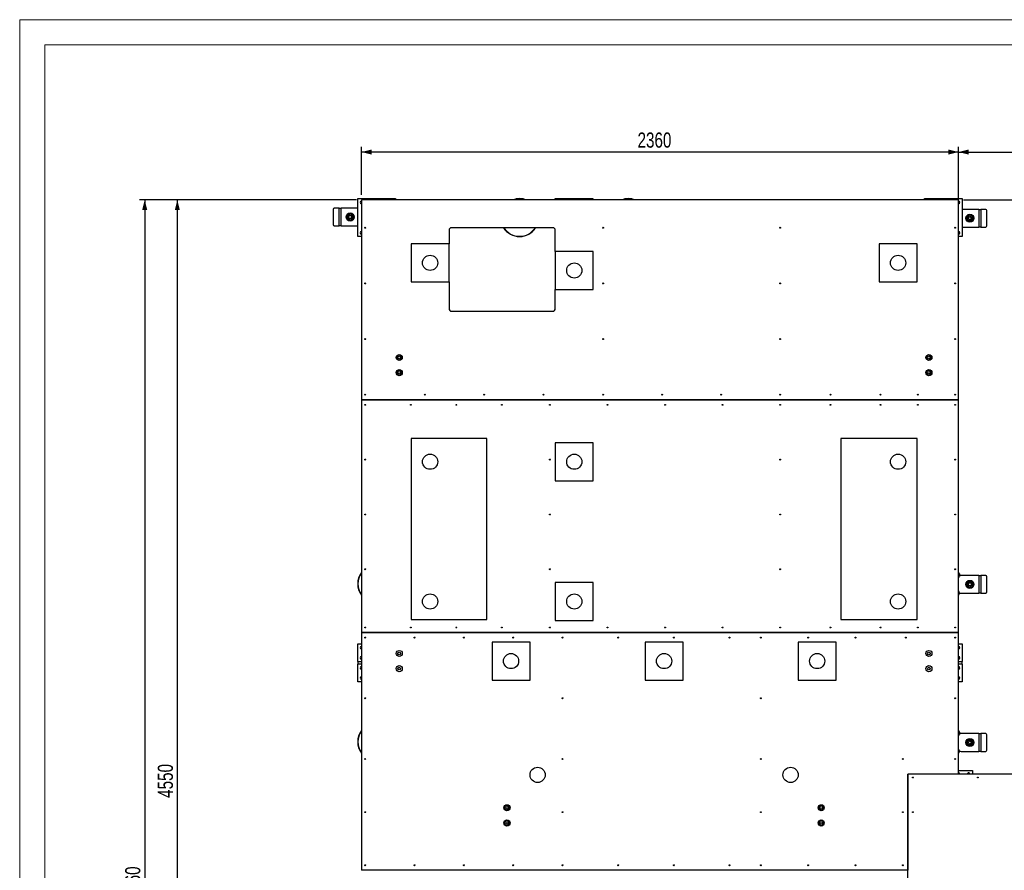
# Model space of a CAD drawing. Header units: millimetres. Extents: x 0 to 841, y 0 to 594.
# Tile 63 of 177: x 0 to 195, y 426 to 594. Entities that reach past the tile are written whole.
import ezdxf

# ---------------------------------------------------------------- set-up
doc = ezdxf.new("R2010")
doc.units = ezdxf.units.MM
doc.layers.add('COTES', color=1, linetype='Continuous')
doc.layers.add('TRAIT-FORT', color=4, linetype='Continuous', lineweight=25)
doc.styles.add('SLDTEXTSTYLE1', font='TXT', dxfattribs={"width": 0.75})
doc.dimstyles.new('SLDDIMSTYLE0', dxfattribs={"dimtxt": 3, "dimasz": 2, "dimexe": 0, "dimexo": 0.0625, "dimgap": 0.75, "dimtad": 1, "dimdec": 0, "dimlfac": 20, "dimrnd": 1e-09, "dimzin": 12, "dimdsep": 46, "dimtxsty": 'SLDTEXTSTYLE1', "dimsah": 1, "dimcen": 0.09, "dimadec": 0, "dimazin": 3, "dimtfac": 1, "dimtdec": 0, "dimtofl": 0, "dimtmove": 0, "dimatfit": 3, "dimfxl": 1, "dimfrac": 2, "dimtolj": 1, "dimtzin": 12, "dimarcsym": 0})

# ---------------------------------------------------------------- blocks, each defined once
blk = doc.blocks.new('_D_5')
at = {"layer": 'COTES', "color": 1, "transparency": 16777216}
for p, q in [((186.56, 558.38), (313.16, 558.38)), ((312.16, 558.38), (312.16, 444.88)), ((297.56, 444.88), (313.16, 444.88))]:
    blk.add_line(p, q, dxfattribs=at)
for points in [[(312.16, 558.38), (311.66, 556.38), (312.66, 556.38)], [(312.16, 444.88), (312.66, 446.88), (311.66, 446.88)]]:
    blk.add_solid(points, dxfattribs=at)
at = {"layer": 'COTES', "color": 1, "transparency": 16777216, "insert": (308.29, 497.2), "char_height": 3, "attachment_point": 1, "rotation": 90, "style": 'SLDTEXTSTYLE1'}
blk.add_mtext('2270', dxfattribs=at)
blk = doc.blocks.new('_D_6')
at = {"layer": 'COTES', "color": 1, "transparency": 16777216}
for p, q in [((67.56, 559.38), (67.56, 568.84)), ((185.56, 559.38), (185.56, 568.84)), ((185.56, 567.84), (67.56, 567.84))]:
    blk.add_line(p, q, dxfattribs=at)
for points in [[(67.56, 567.84), (69.56, 567.34), (69.56, 568.34)], [(185.56, 567.84), (183.56, 568.34), (183.56, 567.34)]]:
    blk.add_solid(points, dxfattribs=at)
at = {"layer": 'COTES', "color": 1, "transparency": 16777216, "insert": (122.12, 571.71), "char_height": 3, "attachment_point": 1, "style": 'SLDTEXTSTYLE1'}
blk.add_mtext('2360', dxfattribs=at)
blk = doc.blocks.new('_D_7')
at = {"layer": 'COTES', "color": 1, "transparency": 16777216}
for p, q in [((185.56, 519.88), (185.56, 568.84)), ((296.56, 445.88), (296.56, 568.84)), ((185.56, 567.84), (296.56, 567.84))]:
    blk.add_line(p, q, dxfattribs=at)
for points in [[(185.56, 567.84), (187.56, 567.34), (187.56, 568.34)], [(296.56, 567.84), (294.56, 568.34), (294.56, 567.34)]]:
    blk.add_solid(points, dxfattribs=at)
at = {"layer": 'COTES', "color": 1, "transparency": 16777216, "insert": (236.62, 571.71), "char_height": 3, "attachment_point": 1, "style": 'SLDTEXTSTYLE1'}
blk.add_mtext('2220', dxfattribs=at)
blk = doc.blocks.new('_D_8')
at = {"layer": 'COTES', "color": 1, "transparency": 16777216}
for p, q in [((66.56, 558.38), (30.16, 558.38)), ((31.16, 330.88), (31.16, 558.38)), ((41.56, 330.88), (30.16, 330.88))]:
    blk.add_line(p, q, dxfattribs=at)
for points in [[(31.16, 558.38), (30.66, 556.38), (31.66, 556.38)], [(31.16, 330.88), (31.66, 332.88), (30.66, 332.88)]]:
    blk.add_solid(points, dxfattribs=at)
at = {"layer": 'COTES', "color": 1, "transparency": 16777216, "insert": (27.29, 440.2), "char_height": 3, "attachment_point": 1, "rotation": 90, "style": 'SLDTEXTSTYLE1'}
blk.add_mtext('4550', dxfattribs=at)
blk = doc.blocks.new('_D_9')
at = {"layer": 'COTES', "color": 1, "transparency": 16777216}
for p, q in [((66.56, 558.38), (23.71, 558.38)), ((24.71, 558.38), (24.71, 290.38)), ((41.56, 290.38), (23.71, 290.38))]:
    blk.add_line(p, q, dxfattribs=at)
for points in [[(24.71, 558.38), (24.21, 556.38), (25.21, 556.38)], [(24.71, 290.38), (25.21, 292.38), (24.21, 292.38)]]:
    blk.add_solid(points, dxfattribs=at)
at = {"layer": 'COTES', "color": 1, "transparency": 16777216, "insert": (20.84, 419.95), "char_height": 3, "attachment_point": 1, "rotation": 90, "style": 'SLDTEXTSTYLE1'}
blk.add_mtext('5360', dxfattribs=at)

msp = doc.modelspace()

# ---------------------------------------------------------------- linework, layer by layer
at = {"color": 7, "linetype": 'Continuous', "lineweight": 18}
for p, q in [((841, 594), (0, 594)), ((0, 594), (0, 0)), ((5, 589), (5, 5)), ((836, 589), (5, 589))]:
    msp.add_line(p, q, dxfattribs=at)
at = {"layer": 'TRAIT-FORT', "color": 4, "linetype": 'Continuous', "lineweight": 25}
for p, q in [((66.807, 551.133), (66.807, 558.633)), ((66.807, 558.633), (74.307, 558.633)), ((74.307, 558.633), (74.307, 558.383)), ((105.807, 558.633), (113.307, 558.633)), ((105.807, 558.383), (105.807, 558.633)), ((113.307, 558.633), (113.307, 558.383)), ((178.806, 558.633), (186.307, 558.633)), ((178.806, 558.383), (178.806, 558.633)), ((186.307, 558.633), (186.307, 551.133)), ((63.158, 556.751), (62.168, 556.751)), ((63.158, 553.251), (63.158, 556.751)), ((63.158, 556.751), (63.558, 556.751)), ((66.807, 556.751), (63.558, 556.751)), ((63.558, 553.251), (63.558, 556.751)), ((67.557, 558.383), (67.557, 518.883)), ((185.557, 558.383), (67.557, 558.383)), ((185.557, 518.883), (185.557, 558.383)), ((185.584, 558.096), (185.557, 558.098)), ((61.952, 556.501), (61.952, 553.501)), ((189.556, 556.515), (186.307, 556.515)), ((189.556, 556.515), (189.556, 553.015)), ((189.556, 556.515), (189.955, 556.515)), ((189.955, 556.515), (189.955, 553.015)), ((190.945, 556.515), (189.955, 556.515)), ((191.161, 553.265), (191.161, 556.265)), ((62.168, 553.251), (63.158, 553.251)), ((63.558, 553.251), (63.158, 553.251)), ((63.558, 553.251), (66.807, 553.251)), ((105.366, 552.883), (85.366, 552.883)), ((186.307, 553.015), (189.556, 553.015)), ((189.955, 553.015), (189.556, 553.015)), ((189.955, 553.015), (190.945, 553.015)), ((67.557, 551.133), (66.807, 551.133)), ((84.866, 552.383), (84.866, 549.687)), ((105.807, 551.133), (105.807, 552.619)), ((105.866, 551.133), (105.807, 551.133)), ((105.866, 548.187), (105.866, 552.383)), ((185.584, 552.096), (185.557, 552.098)), ((186.307, 551.133), (185.557, 551.133)), ((84.866, 549.687), (77.366, 549.687)), ((77.366, 549.687), (77.366, 542.187)), ((84.866, 542.187), (84.866, 549.687)), ((169.866, 549.687), (169.866, 542.187)), ((177.366, 549.687), (169.866, 549.687)), ((177.366, 542.187), (177.366, 549.687)), ((105.866, 548.187), (105.866, 540.687)), ((113.366, 548.187), (105.866, 548.187)), ((113.366, 540.687), (113.366, 548.187)), ((77.366, 542.187), (84.866, 542.187)), ((84.866, 542.187), (84.866, 536.883)), ((169.866, 542.187), (177.366, 542.187)), ((105.866, 536.883), (105.866, 540.687)), ((105.866, 540.687), (113.366, 540.687)), ((85.366, 536.383), (105.366, 536.383)), ((67.557, 518.883), (67.557, 518.878)), ((185.557, 518.883), (67.557, 518.883)), ((67.557, 518.878), (67.557, 472.883)), ((67.557, 518.878), (185.557, 518.878)), ((185.557, 518.878), (185.557, 518.883)), ((185.557, 472.883), (185.557, 518.878)), ((77.385, 511.232), (77.385, 475.454)), ((92.318, 511.232), (77.385, 511.232)), ((92.318, 475.454), (92.318, 511.232)), ((113.366, 510.387), (105.866, 510.387)), ((105.866, 510.387), (105.866, 502.887)), ((113.366, 502.887), (113.366, 510.387)), ((162.273, 511.2), (162.273, 475.482)), ((177.413, 511.2), (162.273, 511.2)), ((177.413, 475.482), (177.413, 511.2)), ((105.866, 502.887), (113.366, 502.887)), ((105.866, 482.762), (105.866, 475.262)), ((113.366, 482.762), (105.866, 482.762)), ((113.366, 475.262), (113.366, 482.762)), ((189.556, 484.14), (186.055, 484.14)), ((189.556, 484.14), (189.556, 480.64)), ((189.556, 484.14), (189.955, 484.14)), ((189.955, 484.14), (189.955, 480.64)), ((190.945, 484.14), (189.955, 484.14)), ((191.161, 480.89), (191.161, 483.89)), ((186.055, 480.64), (189.556, 480.64)), ((189.955, 480.64), (189.556, 480.64)), ((189.955, 480.64), (190.945, 480.64)), ((77.385, 475.454), (92.318, 475.454)), ((105.866, 475.262), (113.366, 475.262)), ((162.273, 475.482), (177.413, 475.482)), ((67.557, 472.883), (67.557, 472.878)), ((185.557, 472.883), (67.557, 472.883)), ((67.557, 472.878), (185.557, 472.878)), ((67.557, 472.878), (67.557, 425.883)), ((100.866, 470.987), (93.366, 470.987)), ((93.366, 470.987), (93.366, 463.487)), ((100.866, 463.487), (100.866, 470.987)), ((131.116, 470.987), (123.616, 470.987)), ((123.616, 470.987), (123.616, 463.487)), ((131.116, 463.487), (131.116, 470.987)), ((153.866, 470.987), (153.866, 463.487)), ((161.366, 470.987), (153.866, 470.987)), ((161.366, 463.487), (161.366, 470.987)), ((185.557, 472.878), (185.557, 472.883)), ((185.557, 444.888), (185.557, 472.878)), ((66.807, 470.633), (67.557, 470.633)), ((66.807, 467.133), (66.807, 470.633)), ((185.557, 470.633), (186.307, 470.633)), ((185.584, 470.096), (185.557, 470.098)), ((186.307, 470.633), (186.307, 467.133)), ((66.807, 467.133), (67.557, 467.133)), ((66.807, 467.133), (66.807, 466.633)), ((185.584, 468.096), (185.557, 468.098)), ((185.557, 467.133), (186.307, 467.133)), ((186.307, 466.633), (186.307, 467.133)), ((66.807, 463.133), (66.807, 466.633)), ((67.557, 466.633), (66.807, 466.633)), ((186.307, 466.633), (185.557, 466.633)), ((185.584, 466.096), (185.557, 466.098)), ((186.307, 466.633), (186.307, 463.133)), ((93.366, 463.487), (100.866, 463.487)), ((123.616, 463.487), (131.116, 463.487)), ((153.866, 463.487), (161.366, 463.487)), ((185.584, 464.096), (185.557, 464.098)), ((67.557, 463.133), (66.807, 463.133)), ((186.307, 463.133), (185.557, 463.133)), ((189.556, 452.89), (186.055, 452.89)), ((189.556, 452.89), (189.556, 449.39)), ((189.556, 452.89), (189.955, 452.89)), ((189.955, 452.89), (189.955, 449.39)), ((190.945, 452.89), (189.955, 452.89)), ((191.161, 449.64), (191.161, 452.64)), ((186.055, 449.39), (189.556, 449.39)), ((189.955, 449.39), (189.556, 449.39)), ((189.955, 449.39), (190.945, 449.39)), ((185.557, 444.888), (175.557, 444.888)), ((175.557, 444.888), (175.557, 425.883)), ((175.562, 444.883), (175.557, 444.883)), ((296.557, 444.883), (175.562, 444.883)), ((175.562, 398.883), (175.562, 444.883)), ((180.557, 444.888), (180.557, 444.883)), ((180.856, 444.888), (180.856, 444.883)), ((184.257, 444.888), (184.257, 444.883)), ((184.557, 444.888), (184.557, 444.883)), ((184.807, 444.888), (184.807, 444.883)), ((185.307, 444.883), (185.307, 444.888)), ((185.342, 444.888), (185.342, 444.883)), ((185.557, 445.633), (188.307, 445.633)), ((185.557, 445.133), (185.587, 445.131)), ((185.584, 445.096), (185.557, 445.098)), ((188.307, 445.633), (188.307, 444.883)), ((67.557, 425.883), (67.557, 425.878)), ((175.557, 425.883), (67.557, 425.883))]:
    msp.add_line(p, q, dxfattribs=at)
at = {"layer": 'TRAIT-FORT', "color": 4, "linetype": 'Continuous', "lineweight": 25, "flags": 128}
msp.add_lwpolyline([(185.892, 452.861), (185.89, 452.865), (185.771, 453.091), (185.637, 453.308), (185.557, 453.424)], dxfattribs=at)
at = {"layer": 'TRAIT-FORT', "color": 4, "linetype": 'Continuous', "lineweight": 25}
for centre, radius in [((65.308, 555.001), 0.8), ((65.308, 555.001), 0.4), ((65.308, 555.001), 0.305), ((187.805, 554.765), 0.8), ((187.805, 554.765), 0.4), ((187.805, 554.765), 0.305), ((68.307, 552.883), 0.085), ((115.307, 552.883), 0.085), ((150.307, 552.883), 0.085), ((184.907, 552.883), 0.085), ((81.116, 545.937), 1.5), ((173.616, 545.937), 1.5), ((109.616, 544.437), 1.5), ((68.307, 541.883), 0.085), ((115.307, 541.883), 0.085), ((150.307, 541.883), 0.085), ((184.907, 541.883), 0.085), ((68.307, 530.883), 0.085), ((115.307, 530.883), 0.085), ((150.307, 530.883), 0.085), ((184.907, 530.883), 0.085), ((75.016, 527.237), 0.6), ((75.016, 527.237), 0.5), ((75.016, 527.237), 0.255), ((179.716, 527.237), 0.6), ((179.716, 527.237), 0.5), ((179.716, 527.237), 0.255), ((75.016, 524.237), 0.6), ((75.016, 524.237), 0.5), ((75.016, 524.237), 0.255), ((179.716, 524.237), 0.6), ((179.716, 524.237), 0.5), ((179.716, 524.237), 0.255), ((68.307, 519.883), 0.085), ((80.057, 519.883), 0.085), ((91.807, 519.883), 0.085), ((103.557, 519.883), 0.085), ((115.307, 519.883), 0.085), ((126.973, 519.883), 0.085), ((138.64, 519.883), 0.085), ((150.307, 519.883), 0.085), ((160.232, 519.883), 0.085), ((170.157, 519.883), 0.085), ((177.532, 519.883), 0.085), ((184.907, 519.883), 0.085), ((68.307, 517.883), 0.085), ((77.307, 517.883), 0.085), ((86.307, 517.883), 0.085), ((95.307, 517.883), 0.085), ((104.807, 517.883), 0.085), ((116.182, 517.883), 0.085), ((127.557, 517.883), 0.085), ((138.932, 517.883), 0.085), ((150.307, 517.883), 0.085), ((160.232, 517.883), 0.085), ((170.157, 517.883), 0.085), ((177.532, 517.883), 0.085), ((184.907, 517.883), 0.085), ((81.116, 506.637), 1.5), ((109.616, 506.637), 1.5), ((173.616, 506.637), 1.5), ((68.307, 507.048), 0.085), ((104.807, 507.048), 0.085), ((150.307, 507.048), 0.085), ((184.907, 507.048), 0.085), ((68.307, 496.213), 0.085), ((104.807, 496.213), 0.085), ((150.307, 496.213), 0.085), ((184.907, 496.213), 0.085), ((68.307, 485.378), 0.085), ((104.807, 485.378), 0.085), ((150.307, 485.378), 0.085), ((184.907, 485.378), 0.085), ((187.805, 482.39), 0.8), ((187.805, 482.39), 0.4), ((187.805, 482.39), 0.305), ((81.116, 479.012), 1.5), ((109.616, 479.012), 1.5), ((173.616, 479.012), 1.5), ((68.307, 473.878), 0.085), ((77.307, 473.878), 0.085), ((86.307, 473.878), 0.085), ((95.307, 473.878), 0.085), ((104.807, 473.878), 0.085), ((116.182, 473.878), 0.085), ((127.557, 473.878), 0.085), ((138.932, 473.878), 0.085), ((150.307, 473.878), 0.085), ((160.232, 473.878), 0.085), ((170.157, 473.878), 0.085), ((177.532, 473.878), 0.085), ((184.907, 473.878), 0.085), ((68.307, 471.878), 0.085), ((78.057, 471.878), 0.085), ((87.807, 471.878), 0.085), ((97.557, 471.878), 0.085), ((107.307, 471.878), 0.085), ((118.307, 471.878), 0.085), ((129.307, 471.878), 0.085), ((140.307, 471.878), 0.085), ((146.482, 471.878), 0.085), ((155.84, 471.878), 0.085), ((165.198, 471.878), 0.085), ((175.157, 471.878), 0.085), ((184.907, 471.878), 0.085), ((75.016, 468.737), 0.6), ((179.716, 468.737), 0.6), ((75.016, 468.737), 0.262), ((97.116, 467.237), 1.5), ((127.367, 467.237), 1.5), ((157.616, 467.237), 1.5), ((179.716, 468.737), 0.262), ((75.016, 465.737), 0.6), ((75.016, 465.737), 0.262), ((179.716, 465.737), 0.6), ((179.716, 465.737), 0.262), ((68.307, 459.881), 0.085), ((107.307, 459.881), 0.085), ((146.482, 459.881), 0.085), ((184.907, 459.881), 0.085), ((187.805, 451.14), 0.8), ((187.805, 451.14), 0.4), ((187.805, 451.14), 0.305), ((68.307, 447.883), 0.085), ((107.307, 447.883), 0.085), ((146.482, 447.883), 0.085), ((174.557, 447.883), 0.085), ((184.907, 447.883), 0.085), ((102.366, 444.737), 1.5), ((152.366, 444.737), 1.5), ((176.557, 444.233), 0.085), ((189.39, 444.233), 0.085), ((96.316, 438.237), 0.6), ((96.316, 438.237), 0.5), ((96.316, 438.237), 0.255), ((158.416, 438.237), 0.6), ((158.416, 438.237), 0.5), ((158.416, 438.237), 0.255), ((68.307, 437.381), 0.085), ((107.307, 437.381), 0.085), ((146.482, 437.381), 0.085), ((174.557, 437.381), 0.085), ((176.557, 437.378), 0.085), ((96.316, 435.237), 0.6), ((96.316, 435.237), 0.5), ((96.316, 435.237), 0.255), ((158.416, 435.237), 0.6), ((158.416, 435.237), 0.5), ((158.416, 435.237), 0.255), ((68.307, 426.878), 0.085), ((78.057, 426.878), 0.085), ((87.807, 426.878), 0.085), ((97.557, 426.878), 0.085), ((107.307, 426.878), 0.085), ((118.307, 426.878), 0.085), ((129.307, 426.878), 0.085), ((140.307, 426.878), 0.085), ((146.482, 426.878), 0.085), ((155.84, 426.878), 0.085), ((165.198, 426.878), 0.085), ((174.557, 426.878), 0.085)]:
    msp.add_circle(centre, radius, dxfattribs=at)
for centre, radius, start, end in [((98.807, 554.883), 3.75, 68.96053, 111.03947), ((98.807, 554.883), 3.7, 71.07536, 108.92464), ((120.307, 554.883), 3.75, 68.96053, 111.03947), ((120.307, 554.883), 3.7, 71.07536, 108.92464), ((62.187, 556.516), 0.236, 94.60727, 183.57395), ((67.557, 557.883), 0.25, 90, 270), ((67.557, 557.883), 0.215, 90, 270), ((185.557, 557.883), 0.25, 270, 90), ((185.557, 557.883), 0.215, 270, 82.90622), ((65.308, 555.001), 0.6, 120, 180), ((65.308, 555.001), 0.6, 180, 240), ((65.308, 555.001), 0.6, 60, 120), ((65.308, 555.001), 0.6, 0, 60), ((65.308, 555.001), 0.6, 300, 0), ((187.805, 554.765), 0.6, 120, 180), ((187.805, 554.765), 0.6, 180, 240), ((187.805, 554.765), 0.6, 60, 120), ((187.805, 554.765), 0.6, 0, 60), ((187.805, 554.765), 0.6, 300, 0), ((190.928, 556.281), 0.234, 356.00954, 85.85252), ((62.187, 553.486), 0.236, 176.42605, 265.39273), ((65.308, 555.001), 0.6, 240, 300), ((85.366, 552.383), 0.5, 90, 180), ((98.807, 554.883), 3.75, 212.23095, 327.76905), ((98.807, 554.883), 3.7, 212.72044, 327.27956), ((105.366, 552.383), 0.5, 0, 90), ((187.805, 554.765), 0.6, 240, 300), ((190.927, 553.249), 0.235, 274.2394, 3.94181), ((67.557, 551.883), 0.25, 90, 270), ((67.557, 551.883), 0.215, 90, 270), ((185.557, 551.883), 0.25, 270, 90), ((185.557, 551.883), 0.215, 270, 82.90622), ((85.366, 536.883), 0.5, 180, 270), ((105.366, 536.883), 0.5, 270, 0), ((70.557, 482.508), 3.75, 143.1301, 216.8699), ((70.557, 482.508), 3.7, 144.17523, 215.82477), ((182.557, 482.508), 3.75, 25.47251, 36.8699), ((182.557, 482.508), 3.7, 25.66799, 35.82477), ((186.055, 483.64), 0.5, 90, 175.82549), ((187.805, 482.39), 0.6, 120, 180), ((187.805, 482.39), 0.6, 60, 120), ((187.805, 482.39), 0.6, 0, 60), ((190.928, 483.906), 0.234, 356.05989, 85.78053), ((186.055, 481.14), 0.5, 184.17451, 270), ((182.557, 482.508), 3.7, 324.17523, 331.13158), ((182.557, 482.508), 3.75, 323.1301, 331.03239), ((187.805, 482.39), 0.6, 180, 240), ((187.805, 482.39), 0.6, 240, 300), ((187.805, 482.39), 0.6, 300, 0), ((190.928, 480.874), 0.234, 274.19698, 3.9626), ((67.557, 469.883), 0.25, 90, 270), ((67.557, 469.883), 0.215, 90, 270), ((185.557, 469.883), 0.25, 270, 90), ((185.557, 469.883), 0.215, 270, 82.90622), ((67.557, 467.883), 0.25, 90, 270), ((67.557, 467.883), 0.215, 90, 270), ((185.557, 467.883), 0.25, 270, 90), ((185.557, 467.883), 0.215, 270, 82.90622), ((67.557, 465.883), 0.25, 90, 270), ((67.557, 465.883), 0.215, 90, 270), ((185.557, 465.883), 0.25, 270, 90), ((185.557, 465.883), 0.215, 270, 82.90622), ((67.557, 463.883), 0.25, 90, 270), ((67.557, 463.883), 0.215, 90, 270), ((185.557, 463.883), 0.25, 270, 90), ((185.557, 463.883), 0.215, 270, 82.90622), ((70.557, 451.258), 3.75, 143.1301, 216.8699), ((182.557, 451.258), 3.75, 25.45134, 36.8699), ((70.557, 451.258), 3.7, 144.17523, 215.82477), ((186.055, 452.39), 0.5, 90, 175.82549), ((187.805, 451.14), 0.6, 120, 180), ((187.805, 451.14), 0.6, 60, 120), ((187.805, 451.14), 0.6, 0, 60), ((190.928, 452.656), 0.234, 356.05989, 85.78053), ((186.055, 449.89), 0.5, 184.17451, 270), ((187.805, 451.14), 0.6, 180, 240), ((187.805, 451.14), 0.6, 240, 300), ((187.805, 451.14), 0.6, 300, 0), ((190.928, 449.624), 0.234, 274.19698, 3.9626), ((182.557, 451.258), 3.7, 324.17523, 331.127), ((182.557, 451.258), 3.75, 323.1301, 331.01849), ((185.557, 444.883), 0.215, 360, 82.90622), ((185.557, 444.883), 0.25, 360, 82.90622), ((187.557, 444.883), 0.25, 82.90622, 180), ((187.557, 444.883), 0.215, 82.90622, 180), ((187.557, 444.883), 0.215, 360, 82.90622), ((187.557, 444.883), 0.25, 360, 82.90622)]:
    msp.add_arc(centre, radius, start, end, dxfattribs=at)
for points, knots in [([(65.008, 555.521), (64.958, 555.492), (64.858, 555.433), (64.758, 555.376), (64.708, 555.348)], [0, 0, 0, 0, 0.4968969, 1, 1, 1, 1]), ([(64.708, 555.348), (64.708, 555.29), (64.708, 555.176), (64.708, 555.059), (64.708, 555.001)], [0, 0, 0, 0, 0.4983074, 1, 1, 1, 1]), ([(64.708, 555.001), (64.708, 554.943), (64.708, 554.827), (64.708, 554.712), (64.708, 554.655)], [0, 0, 0, 0, 0.4978417, 1, 1, 1, 1]), ([(64.708, 554.655), (64.758, 554.626), (64.857, 554.569), (64.957, 554.511), (65.008, 554.482)], [0, 0, 0, 0, 0.4984731, 1, 1, 1, 1]), ([(65.308, 555.694), (65.258, 555.665), (65.159, 555.608), (65.058, 555.55), (65.008, 555.521)], [0, 0, 0, 0, 0.4982007, 1, 1, 1, 1]), ([(65.608, 555.521), (65.558, 555.55), (65.457, 555.608), (65.358, 555.665), (65.308, 555.694)], [0, 0, 0, 0, 0.49784837, 1, 1, 1, 1]), ([(65.908, 555.348), (65.859, 555.376), (65.759, 555.433), (65.659, 555.492), (65.608, 555.521)], [0, 0, 0, 0, 0.4982007, 1, 1, 1, 1]), ([(65.608, 554.482), (65.658, 554.511), (65.759, 554.569), (65.858, 554.626), (65.908, 554.655)], [0, 0, 0, 0, 0.4968969, 1, 1, 1, 1]), ([(65.908, 555.001), (65.908, 555.059), (65.908, 555.175), (65.908, 555.29), (65.908, 555.348)], [0, 0, 0, 0, 0.4978417, 1, 1, 1, 1]), ([(65.908, 554.655), (65.908, 554.712), (65.908, 554.827), (65.908, 554.943), (65.908, 555.001)], [0, 0, 0, 0, 0.4983074, 1, 1, 1, 1]), ([(187.505, 555.285), (187.455, 555.256), (187.355, 555.198), (187.255, 555.14), (187.206, 555.112)], [0, 0, 0, 0, 0.4987836, 1, 1, 1, 1]), ([(187.206, 555.112), (187.206, 555.054), (187.206, 554.94), (187.206, 554.823), (187.206, 554.765)], [0, 0, 0, 0, 0.49803507, 1, 1, 1, 1]), ([(187.206, 554.765), (187.206, 554.707), (187.206, 554.591), (187.206, 554.476), (187.206, 554.419)], [0, 0, 0, 0, 0.4978417, 1, 1, 1, 1]), ([(187.805, 555.458), (187.756, 555.429), (187.657, 555.372), (187.556, 555.314), (187.505, 555.285)], [0, 0, 0, 0, 0.4984731, 1, 1, 1, 1]), ([(188.105, 555.285), (188.055, 555.314), (187.955, 555.372), (187.855, 555.429), (187.805, 555.458)], [0, 0, 0, 0, 0.4968969, 1, 1, 1, 1]), ([(188.406, 555.112), (188.356, 555.14), (188.257, 555.198), (188.156, 555.256), (188.105, 555.285)], [0, 0, 0, 0, 0.49725816, 1, 1, 1, 1]), ([(188.406, 554.765), (188.406, 554.823), (188.406, 554.939), (188.406, 555.054), (188.406, 555.112)], [0, 0, 0, 0, 0.49811615, 1, 1, 1, 1]), ([(188.406, 554.419), (188.406, 554.476), (188.406, 554.59), (188.406, 554.707), (188.406, 554.765)], [0, 0, 0, 0, 0.4983074, 1, 1, 1, 1]), ([(65.008, 554.482), (65.058, 554.453), (65.159, 554.395), (65.258, 554.337), (65.308, 554.308)], [0, 0, 0, 0, 0.498648, 1, 1, 1, 1]), ([(65.308, 554.308), (65.358, 554.337), (65.457, 554.394), (65.558, 554.452), (65.608, 554.482)], [0, 0, 0, 0, 0.4992775, 1, 1, 1, 1]), ([(187.206, 554.419), (187.255, 554.39), (187.354, 554.333), (187.455, 554.275), (187.505, 554.245)], [0, 0, 0, 0, 0.4982007, 1, 1, 1, 1]), ([(187.505, 554.245), (187.556, 554.217), (187.656, 554.159), (187.756, 554.101), (187.805, 554.072)], [0, 0, 0, 0, 0.4987836, 1, 1, 1, 1]), ([(187.805, 554.072), (187.855, 554.101), (187.954, 554.158), (188.055, 554.216), (188.105, 554.245)], [0, 0, 0, 0, 0.4982007, 1, 1, 1, 1]), ([(188.105, 554.245), (188.155, 554.274), (188.256, 554.332), (188.356, 554.39), (188.406, 554.419)], [0, 0, 0, 0, 0.49784837, 1, 1, 1, 1]), ([(187.505, 482.91), (187.455, 482.881), (187.355, 482.823), (187.255, 482.765), (187.206, 482.736)], [0, 0, 0, 0, 0.4988521, 1, 1, 1, 1]), ([(187.206, 482.736), (187.206, 482.679), (187.206, 482.565), (187.206, 482.448), (187.206, 482.39)], [0, 0, 0, 0, 0.4980352, 1, 1, 1, 1]), ([(187.805, 483.083), (187.756, 483.054), (187.657, 482.997), (187.556, 482.939), (187.505, 482.91)], [0, 0, 0, 0, 0.4983369, 1, 1, 1, 1]), ([(188.105, 482.91), (188.055, 482.939), (187.955, 482.997), (187.855, 483.054), (187.805, 483.083)], [0, 0, 0, 0, 0.4968969, 1, 1, 1, 1]), ([(188.406, 482.736), (188.356, 482.765), (188.257, 482.823), (188.156, 482.881), (188.105, 482.91)], [0, 0, 0, 0, 0.4973262, 1, 1, 1, 1]), ([(188.406, 482.39), (188.406, 482.448), (188.406, 482.564), (188.406, 482.679), (188.406, 482.736)], [0, 0, 0, 0, 0.4978417, 1, 1, 1, 1]), ([(187.206, 482.39), (187.206, 482.332), (187.206, 482.216), (187.206, 482.101), (187.206, 482.044)], [0, 0, 0, 0, 0.4978417, 1, 1, 1, 1]), ([(187.206, 482.044), (187.255, 482.015), (187.354, 481.958), (187.455, 481.9), (187.505, 481.87)], [0, 0, 0, 0, 0.49826872, 1, 1, 1, 1]), ([(187.505, 481.87), (187.556, 481.842), (187.656, 481.784), (187.756, 481.726), (187.805, 481.697)], [0, 0, 0, 0, 0.4987836, 1, 1, 1, 1]), ([(187.805, 481.697), (187.855, 481.726), (187.954, 481.783), (188.055, 481.841), (188.105, 481.87)], [0, 0, 0, 0, 0.4983369, 1, 1, 1, 1]), ([(188.105, 481.87), (188.155, 481.899), (188.256, 481.957), (188.356, 482.015), (188.406, 482.044)], [0, 0, 0, 0, 0.49778108, 1, 1, 1, 1]), ([(188.406, 482.044), (188.406, 482.101), (188.406, 482.216), (188.406, 482.332), (188.406, 482.39)], [0, 0, 0, 0, 0.4980352, 1, 1, 1, 1]), ([(187.505, 451.66), (187.455, 451.631), (187.355, 451.573), (187.255, 451.515), (187.206, 451.486)], [0, 0, 0, 0, 0.4988521, 1, 1, 1, 1]), ([(187.805, 451.833), (187.756, 451.804), (187.657, 451.747), (187.556, 451.689), (187.505, 451.66)], [0, 0, 0, 0, 0.4983369, 1, 1, 1, 1]), ([(188.105, 451.66), (188.055, 451.689), (187.955, 451.747), (187.855, 451.804), (187.805, 451.833)], [0, 0, 0, 0, 0.4968969, 1, 1, 1, 1]), ([(188.406, 451.486), (188.356, 451.515), (188.257, 451.573), (188.156, 451.631), (188.105, 451.66)], [0, 0, 0, 0, 0.4973262, 1, 1, 1, 1]), ([(187.206, 451.486), (187.206, 451.429), (187.206, 451.315), (187.206, 451.198), (187.206, 451.14)], [0, 0, 0, 0, 0.4980352, 1, 1, 1, 1]), ([(187.206, 451.14), (187.206, 451.082), (187.206, 450.966), (187.206, 450.851), (187.206, 450.794)], [0, 0, 0, 0, 0.4978417, 1, 1, 1, 1]), ([(187.206, 450.794), (187.255, 450.765), (187.354, 450.708), (187.455, 450.65), (187.505, 450.62)], [0, 0, 0, 0, 0.49826872, 1, 1, 1, 1]), ([(187.505, 450.62), (187.556, 450.592), (187.656, 450.534), (187.756, 450.476), (187.805, 450.447)], [0, 0, 0, 0, 0.4987836, 1, 1, 1, 1]), ([(187.805, 450.447), (187.855, 450.476), (187.954, 450.533), (188.055, 450.591), (188.105, 450.62)], [0, 0, 0, 0, 0.4983369, 1, 1, 1, 1]), ([(188.105, 450.62), (188.155, 450.649), (188.256, 450.707), (188.356, 450.765), (188.406, 450.794)], [0, 0, 0, 0, 0.49778108, 1, 1, 1, 1]), ([(188.406, 451.14), (188.406, 451.198), (188.406, 451.314), (188.406, 451.429), (188.406, 451.486)], [0, 0, 0, 0, 0.4978417, 1, 1, 1, 1]), ([(188.406, 450.794), (188.406, 450.851), (188.406, 450.966), (188.406, 451.082), (188.406, 451.14)], [0, 0, 0, 0, 0.4980352, 1, 1, 1, 1])]:
    msp.add_open_spline(points, degree=3, knots=knots, dxfattribs=at)

# ---------------------------------------------------------------- dimensions: what is measured, and where the dimension line sits
at = {"layer": 'COTES', "color": 1}
for base, p1, p2, picture, middle in [((67.557, 567.845), (185.557, 558.383), (67.557, 558.383), '_D_6', (126.557, 567.845)), ((296.557, 567.845), (185.557, 518.878), (296.557, 444.883), '_D_7', (241.057, 567.845))]:
    dim = msp.add_linear_dim(base=base, p1=p1, p2=p2, dimstyle='SLDDIMSTYLE0', dxfattribs=at)
    dim.commit()
    dim.dimension.update_dxf_attribs({"geometry": picture, "text_midpoint": middle, "dimtype": 160})
for base, p1, p2, picture, middle in [((24.71, 290.383), (67.557, 558.383), (42.557, 290.383), '_D_9', (24.71, 424.383)), ((31.157, 558.383), (42.557, 330.883), (67.557, 558.383), '_D_8', (31.157, 444.633)), ((312.162, 444.883), (185.557, 558.383), (296.557, 444.883), '_D_5', (312.162, 501.633))]:
    dim = msp.add_linear_dim(base=base, p1=p1, p2=p2, angle=90, dimstyle='SLDDIMSTYLE0', dxfattribs=at)
    dim.commit()
    dim.dimension.update_dxf_attribs({"geometry": picture, "text_midpoint": middle, "dimtype": 160})

doc.saveas('drawing.dxf')
